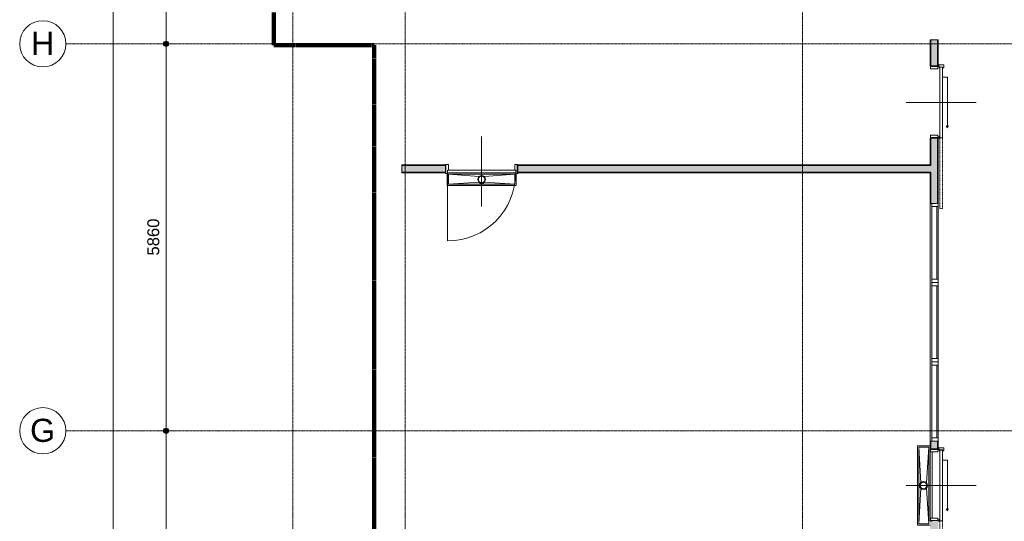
# Model space of a CAD drawing. Header units: millimetres. Extents: x 1158 to 166195, y -7952 to 113498.
# Tile 41 of 50: x 106831 to 121738, y 68900 to 76496. Entities that reach past the tile are written whole.
import ezdxf

# ---------------------------------------------------------------- set-up
doc = ezdxf.new("R2010")
doc.units = ezdxf.units.MM
for name, pattern in [('Afbreeklijn', [9, 5, -2, 0, -2]), ('ARC Dash', [4, 2, -2]), ('ARC Grid Line', [22.225, 12.7, -3.175, 3.175, -3.175])]:
    doc.linetypes.add(name, pattern=pattern)
for name, color, linetype, lineweight in [('A--L$01A__Algemeen', 7, 'Continuous', 9), ('A--L$07A__Stramien', 1, 'Continuous', 13), ('A--L22__Binnenwanden', 2, 'Continuous', 9), ('A--L3__Afbouw', 2, 'Continuous', 9), ('A--L74__VasteSanitaireVoorz', 1, 'Continuous', 9), ('A--LD30__DetailPenMiddel', 3, 'Continuous', 9), ('A--M$01A__Algemeen', 1, 'Continuous', 13), ('A--M$01A__Algemeen-100', 1, 'Continuous', 13), ('A--T$01A__Algemeen', 1, 'Continuous', 9), ('A--T$07A__Stramien', 1, 'Continuous', 13)]:
    doc.layers.add(name, color=color, linetype=linetype, lineweight=lineweight)
doc.styles.add('Arial', font='arial.ttf', dxfattribs={"height": 350})
doc.styles.add('Arial_2', font='arial.ttf', dxfattribs={"height": 180})
doc.dimstyles.new('00_ARC_dimension_1_8mm', dxfattribs={"dimscale": 304.8, "dimtxt": 183.646692, "dimasz": 1.049869, "dimexe": 0.426509, "dimexo": 0.0625, "dimgap": 0.164042, "dimtad": 1, "dimdec": 0, "dimzin": 0, "dimdsep": 46, "dimtxsty": 'Arial_2', "dimblk1": 'DOTSMALL', "dimblk2": 'DOTSMALL', "dimsah": 1, "dimcen": 0.09, "dimdle": 0.426509, "dimadec": 3, "dimazin": 0, "dimtfac": 1, "dimtdec": 4, "dimtix": 1, "dimtmove": 0, "dimatfit": 3, "dimfxl": 0.426509, "dimfxlon": 1, "dimtvp": 1, "dimtolj": 1, "dimtzin": 0, "dimarcsym": 2})

# ---------------------------------------------------------------- blocks, each defined once
blk = doc.blocks.new('32_WI_WB_fixed glass - Ontwerpraam-2667134-DO-Begane grond - Nieuwe situatie muren 8')
at = {"layer": 'A--L3__Afbouw'}
for p, q in [((-550, 63), (-600, 63)), ((-600, 63), (-600, -37)), ((550, 63), (-550, 63)), ((-550, 63), (-550, 42)), ((-550, -37), (-550, 63)), ((-550, 42), (550, 42)), ((550, 42), (550, 63)), ((550, 63), (550, -37)), ((600, 63), (550, 63)), ((600, -37), (600, 63)), ((-600, -37), (-550, -37)), ((-550, -37), (550, -37)), ((550, -37), (600, -37))]:
    blk.add_line(p, q, dxfattribs=at)
blk = doc.blocks.new('N_frame_border_rebate_single_brickmold_2sided - jamb_border-2542699-DO-Begane grond - Nieuwe situatie muren 8')
at = {"layer": 'A--L$01A__Algemeen', "lineweight": 15}
for p, q in [((0, 0), (-33, 0)), ((-33, 0), (-33, -52)), ((0, -15), (0, 0)), ((-33, -52), (-50, -52)), ((-50, -52), (-50, -140)), ((-50, -140), (0, -140)), ((-10, -125), (-10, -15)), ((-10, -15), (0, -15)), ((0, -125), (-10, -125)), ((0, -140), (0, -125))]:
    blk.add_line(p, q, dxfattribs=at)
blk = doc.blocks.new('N_frame_border_rebate_single_brickmold_2sided - jamb_border-2542700-DO-Begane grond - Nieuwe situatie muren 8')
at = {"layer": 'A--L$01A__Algemeen', "lineweight": 15}
for p, q in [((0, 140), (-50, 140)), ((-50, 140), (-50, 52)), ((-50, 52), (-33, 52)), ((-33, 52), (-33, 0)), ((-33, 0), (0, 0)), ((-10, 15), (-10, 125)), ((-10, 125), (0, 125)), ((0, 15), (-10, 15)), ((0, 125), (0, 140)), ((0, 0), (0, 15))]:
    blk.add_line(p, q, dxfattribs=at)
blk = doc.blocks.new('N_door_leaf_single_generic - N_door_leaf_single_generic-2639612-DO-Begane grond - Nieuwe situatie muren 8')
at = {"layer": 'A--L3__Afbouw', "lineweight": 15}
for p, q in [((-515, 40), (-515, 0)), ((515, 40), (-515, 40)), ((-515, 0), (515, 0)), ((515, 0), (515, 40))]:
    blk.add_line(p, q, dxfattribs=at)
blk = doc.blocks.new('N_operation - N_operation-2542180-DO-Begane grond - Nieuwe situatie muren 8')
at = {"layer": 'A--L$01A__Algemeen'}
blk.add_line((515, 20), (515, 1050), dxfattribs=at)
blk.add_arc((515, 20), 1030, 90, 180, dxfattribs=at)
blk = doc.blocks.new('N_frame_border_rebate_single_brickmold_2sided - jamb_border-2661367-DO-Begane grond - Nieuwe situatie muren 8')
at = {"layer": 'A--L$01A__Algemeen', "lineweight": 15}
for p, q in [((0, 0), (-35, 0)), ((-35, 0), (-35, -28)), ((0, -15), (0, 0)), ((-35, -28), (-50, -28)), ((-50, -28), (-50, -130)), ((-50, -130), (0, -130)), ((-10, -115), (-10, -15)), ((-10, -15), (0, -15)), ((0, -115), (-10, -115)), ((0, -130), (0, -115))]:
    blk.add_line(p, q, dxfattribs=at)
blk = doc.blocks.new('N_frame_border_rebate_single_brickmold_2sided - jamb_border-2661368-DO-Begane grond - Nieuwe situatie muren 8')
at = {"layer": 'A--L$01A__Algemeen', "lineweight": 15}
for p, q in [((0, 130), (-50, 130)), ((-50, 130), (-50, 28)), ((-50, 28), (-35, 28)), ((-35, 28), (-35, 0)), ((-35, 0), (0, 0)), ((-10, 15), (-10, 115)), ((-10, 115), (0, 115)), ((0, 15), (-10, 15)), ((0, 115), (0, 130)), ((0, 0), (0, 15))]:
    blk.add_line(p, q, dxfattribs=at)
blk = doc.blocks.new('N_door_leaf_single_generic - N_door_leaf_single_generic-2661369-DO-Begane grond - Nieuwe situatie muren 8')
at = {"layer": 'A--L3__Afbouw', "lineweight": 15}
for p, q in [((-535, 40), (-535, 0)), ((535, 40), (-535, 40)), ((-535, 0), (535, 0)), ((535, 0), (535, 40))]:
    blk.add_line(p, q, dxfattribs=at)
blk = doc.blocks.new('N_operation - N_operation-2661379-DO-Begane grond - Nieuwe situatie muren 8')
at = {"layer": 'A--L$01A__Algemeen'}
for p, q in [((-385, 95), (385, 95)), ((-385, 20), (-385, 95)), ((385, 95), (355, 112)), ((385, 95), (355, 77))]:
    blk.add_line(p, q, dxfattribs=at)
at = {"layer": 'A--L$01A__Algemeen', "linetype": 'ARC Dash'}
for p, q in [((535, 20), (1605, 20)), ((1605, 20), (1605, -20)), ((1605, -20), (535, -20))]:
    blk.add_line(p, q, dxfattribs=at)
blk = doc.blocks.new('N_frame_border_sliding_door - jamb_border-2661388-DO-Begane grond - Nieuwe situatie muren 8')
at = {"layer": 'A--L$01A__Algemeen', "lineweight": 15}
for p, q in [((0, 0), (-11, 0)), ((-11, 0), (-11, -15)), ((0, -83), (0, 0)), ((-11, -15), (-46, -15)), ((-46, -15), (-46, -17.5)), ((-46, -17.5), (-31, -17.5)), ((-31, -67.5), (-46, -67.5)), ((-46, -67.5), (-46, -83)), ((-46, -83), (0, -83)), ((-31, -17.5), (-31, -67.5))]:
    blk.add_line(p, q, dxfattribs=at)
blk = doc.blocks.new('52_PF_FB_ARC_Gutter1 - 1000x150_plaatrooster-V58-DO-Begane grond - Nieuwe situatie muren 8')
at = {"layer": 'A--L$01A__Algemeen'}
for p, q in [((-42, 45), (-500, 75)), ((-500, -75), (-500, 75)), ((-500, 75), (500, 75)), ((42, 45), (500, 75)), ((500, 75), (500, -75)), ((-500, -75), (-42, -40)), ((500, -75), (-500, -75)), ((500, -75), (42, -40))]:
    blk.add_line(p, q, dxfattribs=at)
for radius in [60, 50]:
    blk.add_circle((0, 3), radius, dxfattribs=at)
at = {"layer": 'A--L74__VasteSanitaireVoorz'}
for p, q in [((520, 95), (-520, 95)), ((-520, 95), (-520, -85)), ((500, 75), (-500, 75)), ((-500, 75), (-500, -75)), ((-500, 75), (500, 75)), ((-500, -75), (-500, 75)), ((500, -75), (500, 75)), ((500, 75), (500, -75)), ((520, -85), (520, 95)), ((-500, -75), (500, -75)), ((500, -75), (-500, -75))]:
    blk.add_line(p, q, dxfattribs=at)
for radius, start, end in [(60, 0, 180), (60, 180, 360), (50, 0, 180), (50, 45, 180), (50, 180, 360), (50, 180, 360), (50, 0, 30)]:
    blk.add_arc((0, 3), radius, start, end, dxfattribs=at)
blk = doc.blocks.new('52_PF_FB_ARC_Gutter_Maatmerk - Maatwerk_ROOSTERTYPE_w_190-2567025-DO-Begane grond - Nieuwe situatie muren 8')
at = {"layer": 'A--L$01A__Algemeen'}
for p, q in [((-42, 45), (-580, 75)), ((-580, -75), (-580, 75)), ((-580, 75), (580, 75)), ((42, 45), (580, 75)), ((580, 75), (580, -75)), ((-580, -75), (-42, -40)), ((580, -75), (-580, -75)), ((580, -75), (42, -40))]:
    blk.add_line(p, q, dxfattribs=at)
for radius in [60, 50]:
    blk.add_circle((0, 3), radius, dxfattribs=at)
at = {"layer": 'A--L74__VasteSanitaireVoorz'}
for p, q in [((600, 95), (-600, 95)), ((-600, 95), (-600, -95)), ((580, 75), (-580, 75)), ((-580, 75), (-580, -75)), ((-580, 75), (580, 75)), ((-580, -75), (-580, 75)), ((580, -75), (580, 75)), ((580, 75), (580, -75)), ((600, -95), (600, 95)), ((-580, -75), (580, -75)), ((580, -75), (-580, -75)), ((-543, -95), (557, -95))]:
    blk.add_line(p, q, dxfattribs=at)
for radius, start, end in [(60, 0, 180), (60, 180, 360), (50, 0, 180), (50, 45, 180), (50, 180, 360), (50, 180, 300), (50, 315, 360), (50, 0, 30)]:
    blk.add_arc((0, 3), radius, start, end, dxfattribs=at)
blk = doc.blocks.new('Grid - 3_5mm-18301-DO-Begane grond - Nieuwe situatie muren 8')
at = {"layer": 'A--T$07A__Stramien'}
blk.add_circle((0, 0), 3.5, dxfattribs=at)
blk = doc.blocks.new('DIMBLOCK6-DO-Begane grond - Nieuwe situatie muren 8')
at = {"layer": 'A--M$01A__Algemeen-100'}
h = blk.add_hatch(color=256, dxfattribs=at)
edge = h.paths.add_edge_path()
edge.add_arc((109047, 70271), 40, 0, 360)
h = blk.add_hatch(color=256, dxfattribs=at)
edge = h.paths.add_edge_path()
edge.add_arc((109047, 64591), 40, 0, 360)
for p, q in [((109047, 70271), (108917, 70271)), ((109047, 64591), (109047, 70271)), ((109047, 70271), (109177, 70271)), ((109047, 64591), (108917, 64591)), ((109047, 64591), (109177, 64591))]:
    blk.add_line(p, q, dxfattribs=at)
for centre in [(109047, 70271), (109047, 64591)]:
    blk.add_circle(centre, 40, dxfattribs=at)
at = {"layer": 'A--M$01A__Algemeen-100', "color": 0, "insert": (108763, 67155), "char_height": 180, "width": 664.52, "attachment_point": 1, "rotation": 90, "line_spacing_factor": 0.941778, "style": 'Arial_2'}
blk.add_mtext('5680', dxfattribs=at)
blk = doc.blocks.new('_DotSmall')
at = {"color": 0, "linetype": 'ByBlock', "const_width": 0.5}
blk.add_lwpolyline([(-0.0625, 0, 1), (0.0625, 0, 1)], format="xyb", close=True, dxfattribs=at)
blk = doc.blocks.new('DIMBLOCK7-DO-Begane grond - Nieuwe situatie muren 8')
at = {"layer": 'A--M$01A__Algemeen-100'}
h = blk.add_hatch(color=256, dxfattribs=at)
edge = h.paths.add_edge_path()
edge.add_arc((109047, 76131), 40, 0, 360)
h = blk.add_hatch(color=256, dxfattribs=at)
edge = h.paths.add_edge_path()
edge.add_arc((109047, 70271), 40, 0, 360)
for p, q in [((109047, 76131), (108917, 76131)), ((109047, 70271), (109047, 76131)), ((109047, 76131), (109177, 76131)), ((109047, 70271), (108917, 70271)), ((109047, 70271), (109177, 70271))]:
    blk.add_line(p, q, dxfattribs=at)
for centre in [(109047, 76131), (109047, 70271)]:
    blk.add_circle(centre, 40, dxfattribs=at)
at = {"layer": 'A--M$01A__Algemeen-100', "color": 0, "insert": (108763, 72925), "char_height": 180, "width": 664.52, "attachment_point": 1, "rotation": 90, "line_spacing_factor": 0.941778, "style": 'Arial_2'}
blk.add_mtext('5860', dxfattribs=at)
blk = doc.blocks.new('DIMBLOCK8-DO-Begane grond - Nieuwe situatie muren 8')
at = {"layer": 'A--M$01A__Algemeen-100'}
h = blk.add_hatch(color=256, dxfattribs=at)
edge = h.paths.add_edge_path()
edge.add_arc((109047, 81851), 40, 0, 360)
h = blk.add_hatch(color=256, dxfattribs=at)
edge = h.paths.add_edge_path()
edge.add_arc((109047, 76131), 40, 0, 360)
for p, q in [((109047, 81851), (108917, 81851)), ((109047, 76131), (109047, 81981)), ((109047, 81851), (109177, 81851)), ((109047, 76131), (108917, 76131)), ((109047, 76131), (109177, 76131))]:
    blk.add_line(p, q, dxfattribs=at)
for centre in [(109047, 81851), (109047, 76131)]:
    blk.add_circle(centre, 40, dxfattribs=at)
at = {"layer": 'A--M$01A__Algemeen-100', "color": 0, "insert": (108763, 78715), "char_height": 180, "width": 664.52, "attachment_point": 1, "rotation": 90, "line_spacing_factor": 0.941778, "style": 'Arial_2'}
blk.add_mtext('5720', dxfattribs=at)
blk = doc.blocks.new('DIMBLOCK9-DO-Begane grond - Nieuwe situatie muren 8')
at = {"layer": 'A--M$01A__Algemeen-100'}
h = blk.add_hatch(color=256, dxfattribs=at)
edge = h.paths.add_edge_path()
edge.add_arc((108247, 81851), 40, 0, 360)
h = blk.add_hatch(color=256, dxfattribs=at)
edge = h.paths.add_edge_path()
edge.add_arc((108247, 44060), 40, 0, 360)
for p, q in [((108247, 81851), (108117, 81851)), ((108247, 43930), (108247, 81981)), ((108247, 81851), (108377, 81851)), ((108247, 44060), (108117, 44060)), ((108247, 44060), (108377, 44060))]:
    blk.add_line(p, q, dxfattribs=at)
for centre in [(108247, 81851), (108247, 44060)]:
    blk.add_circle(centre, 40, dxfattribs=at)
at = {"layer": 'A--M$01A__Algemeen-100', "color": 0, "insert": (107963, 62610), "char_height": 180, "width": 830.65, "attachment_point": 1, "rotation": 90, "line_spacing_factor": 0.941778, "style": 'Arial_2'}
blk.add_mtext('37791', dxfattribs=at)

msp = doc.modelspace()

# ---------------------------------------------------------------- hatches: boundary and pattern name
at = {"layer": 'A--L22__Binnenwanden'}
h = msp.add_hatch(color=190, dxfattribs=at)
h.paths.add_polyline_path([(120613.2, 67618.4), (120625.7, 67618.4), (120625.7, 68899.9), (120613.2, 68899.9), (120613.2, 68007.6)])
h.paths.add_polyline_path([(120625.7, 69999.9), (120625.7, 70114.9), (120613.2, 70114.9), (120613.2, 69999.9)])
h.paths.add_polyline_path([(120613.2, 73714.9), (120625.7, 73714.9), (120625.7, 74175.9), (120613.2, 74175.9)])
h.paths.add_polyline_path([(120625.7, 74288.4), (120625.7, 74699.9), (120613.2, 74699.9), (120613.2, 74300.9)])
h.paths.add_polyline_path([(120625.7, 75799.9), (120625.7, 76191.4), (120613.2, 76191.4), (120613.2, 75799.9)])
h = msp.add_hatch(color=200, dxfattribs=at)
h.paths.add_polyline_path([(120725.7, 67618.4), (120725.7, 68899.9), (120625.7, 68899.9), (120625.7, 67618.4), (120650.7, 67618.4)])
h.paths.add_polyline_path([(120625.7, 69999.9), (120725.7, 69999.9), (120725.7, 70114.9), (120625.7, 70114.9)])
h.paths.add_polyline_path([(120625.7, 73714.9), (120725.7, 73714.9), (120725.7, 74699.9), (120625.7, 74699.9), (120625.7, 73721.2)])
h.paths.add_polyline_path([(120725.7, 75799.9), (120725.7, 76191.4), (120625.7, 76191.4), (120625.7, 75799.9)])
h = msp.add_hatch(color=200, dxfattribs=at)
h.paths.add_polyline_path([(120738.2, 67618.4), (120738.2, 68899.9), (120725.7, 68899.9), (120725.7, 67618.4)])
h.paths.add_polyline_path([(120725.7, 69999.9), (120738.2, 69999.9), (120738.2, 70114.9), (120725.7, 70114.9)])
h.paths.add_polyline_path([(120725.7, 73714.9), (120738.2, 73714.9), (120738.2, 74699.9), (120725.7, 74699.9), (120725.7, 74175.9)])
h.paths.add_polyline_path([(120725.7, 75799.9), (120738.2, 75799.9), (120738.2, 76191.4), (120725.7, 76191.4)])
h = msp.add_hatch(color=190, dxfattribs=at)
h.paths.add_polyline_path([(112616.2, 74288.4), (113275.2, 74288.4), (113275.2, 74300.9), (112616.2, 74300.9)])
h.paths.add_polyline_path([(120613.2, 74288.4), (120613.2, 74300.9), (114375.2, 74300.9), (114375.2, 74288.4), (117627.5, 74288.4)])
h = msp.add_hatch(color=200, dxfattribs=at)
h.paths.add_polyline_path([(112616.2, 74188.4), (113275.2, 74188.4), (113275.2, 74288.4), (112616.2, 74288.4)])
h.paths.add_polyline_path([(117627.5, 74188.4), (120625.7, 74188.4), (120625.7, 74288.4), (114375.2, 74288.4), (114375.2, 74188.4)])
h = msp.add_hatch(color=200, dxfattribs=at)
h.paths.add_polyline_path([(117627.5, 74175.9), (120613.2, 74175.9), (120613.2, 74188.4), (114375.2, 74188.4), (114375.2, 74175.9)])
h.paths.add_polyline_path([(112616.2, 74175.9), (113275.2, 74175.9), (113275.2, 74188.4), (112616.2, 74188.4)])

# ---------------------------------------------------------------- linework, layer by layer
at = {"layer": 'A--L$07A__Stramien', "linetype": 'ARC Grid Line'}
for p, q in [((110968.2, 95686.5), (110968.2, 39742)), ((112666.2, 95686.5), (112666.2, 39742)), ((118681.2, 95686.5), (118681.2, 39742)), ((152686.9, 76131.4), (107530.8, 76131.4)), ((152686.9, 70271.4), (107530.8, 70271.4))]:
    msp.add_line(p, q, dxfattribs=at)
at = {"layer": 'A--L22__Binnenwanden', "color": 200, "lineweight": 15}
for p, q in [((120613.2, 76191.4), (120613.2, 75799.9)), ((120738.2, 76191.4), (120613.2, 76191.4)), ((120625.7, 75799.9), (120625.7, 76191.4)), ((120725.7, 75799.9), (120725.7, 76191.4)), ((120738.2, 75799.9), (120738.2, 76191.4)), ((120613.2, 75799.9), (120738.2, 75799.9)), ((120613.2, 74699.9), (120613.2, 74300.9)), ((120738.2, 74699.9), (120613.2, 74699.9)), ((120625.7, 74288.4), (120625.7, 74699.9)), ((120725.7, 73714.9), (120725.7, 74699.9)), ((120738.2, 73714.9), (120738.2, 74699.9)), ((113275.2, 74300.9), (112616.2, 74300.9)), ((112616.2, 74300.9), (112616.2, 74175.9)), ((112616.2, 74288.4), (113275.2, 74288.4)), ((113275.2, 74175.9), (113275.2, 74300.9)), ((120613.2, 74300.9), (114375.2, 74300.9)), ((114375.2, 74300.9), (114375.2, 74175.9)), ((114375.2, 74288.4), (120625.7, 74288.4)), ((112616.2, 74188.4), (113275.2, 74188.4)), ((112616.2, 74175.9), (113275.2, 74175.9)), ((114375.2, 74188.4), (120625.7, 74188.4)), ((114375.2, 74175.9), (120625.7, 74175.9)), ((120613.2, 74175.9), (120613.2, 73714.9)), ((120625.7, 74188.4), (120625.7, 73714.9)), ((120613.2, 73714.9), (120638.2, 73714.9)), ((120613.2, 70114.9), (120613.2, 69999.9)), ((120638.2, 70114.9), (120613.2, 70114.9)), ((120625.7, 69999.9), (120625.7, 70114.9)), ((120725.7, 69999.9), (120725.7, 70114.9)), ((120738.2, 69999.9), (120738.2, 70114.9)), ((120613.2, 69999.9), (120738.2, 69999.9))]:
    msp.add_line(p, q, dxfattribs=at)
at = {"layer": 'A--L22__Binnenwanden'}
msp.add_line((120613.2, 70114.9), (120613.2, 73714.9), dxfattribs=at)
at = {"layer": 'A--LD30__DetailPenMiddel', "linetype": 'Afbreeklijn', "lineweight": 100}
for p, q in [((110678.2, 76111.4), (110678.2, 86149.6)), ((112196.2, 76111.4), (110678.2, 76111.4)), ((112196.2, 76111.4), (112196.2, 58971.4))]:
    msp.add_line(p, q, dxfattribs=at)
at = {"layer": 'A--LD30__DetailPenMiddel'}
for p, q in [((120648.2, 69999.9), (120648.2, 69989.9)), ((120648.2, 69949.9), (120648.2, 68949.9)), ((120648.2, 68909.9), (120648.2, 68899.9))]:
    msp.add_line(p, q, dxfattribs=at)
at = {"layer": 'A--T$01A__Algemeen', "lineweight": 13}
for p, q in [((120250.7, 75242.9), (121310.7, 75242.9)), ((113825.2, 74725.9), (113825.2, 73665.9)), ((120250.7, 69442.9), (121310.7, 69442.9))]:
    msp.add_line(p, q, dxfattribs=at)

# ---------------------------------------------------------------- block references
at = {"layer": 'A--L$01A__Algemeen'}
for name, p, rotation in [('N_frame_border_rebate_single_brickmold_2sided - jamb_border-2661368-DO-Begane grond - Nieuwe situatie muren 8', (120753.2, 75799.9), 89.99999999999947), ('N_frame_border_sliding_door - jamb_border-2661388-DO-Begane grond - Nieuwe situatie muren 8', (120738.2, 75810.9), 89.99999999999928), ('N_frame_border_rebate_single_brickmold_2sided - jamb_border-2661367-DO-Begane grond - Nieuwe situatie muren 8', (120753.2, 74699.9), 269.9999999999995), ('N_frame_border_rebate_single_brickmold_2sided - jamb_border-2542699-DO-Begane grond - Nieuwe situatie muren 8', (113275.2, 74165.9), 180), ('N_operation - N_operation-2542180-DO-Begane grond - Nieuwe situatie muren 8', (113825.2, 74195.9), 180), ('N_frame_border_rebate_single_brickmold_2sided - jamb_border-2661368-DO-Begane grond - Nieuwe situatie muren 8', (120753.2, 69999.9), 89.99999999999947), ('N_frame_border_sliding_door - jamb_border-2661388-DO-Begane grond - Nieuwe situatie muren 8', (120738.2, 70010.9), 89.99999999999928), ('N_frame_border_rebate_single_brickmold_2sided - jamb_border-2661367-DO-Begane grond - Nieuwe situatie muren 8', (120753.2, 68899.9), 269.9999999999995)]:
    msp.add_blockref(name, p, dxfattribs=dict(at, rotation=rotation))
at = {"layer": 'A--L$01A__Algemeen', "linetype": 'ARC Dash', "rotation": 269.9999999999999}
for p in [(120780.7, 75242.9), (120780.7, 69442.9)]:
    msp.add_blockref('N_operation - N_operation-2661379-DO-Begane grond - Nieuwe situatie muren 8', p, dxfattribs=at)
at = {"layer": 'A--L$01A__Algemeen'}
msp.add_blockref('N_frame_border_rebate_single_brickmold_2sided - jamb_border-2542700-DO-Begane grond - Nieuwe situatie muren 8', (114375.2, 74165.9), dxfattribs=at)
at = {"layer": 'A--L3__Afbouw'}
for name, p, rotation in [('N_door_leaf_single_generic - N_door_leaf_single_generic-2661369-DO-Begane grond - Nieuwe situatie muren 8', (120760.7, 75242.9), 269.9999999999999), ('N_door_leaf_single_generic - N_door_leaf_single_generic-2639612-DO-Begane grond - Nieuwe situatie muren 8', (113825.2, 74215.9), 180), ('32_WI_WB_fixed glass - Ontwerpraam-2667134-DO-Begane grond - Nieuwe situatie muren 8', (120675.7, 73114.9), 269.9999999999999), ('32_WI_WB_fixed glass - Ontwerpraam-2667134-DO-Begane grond - Nieuwe situatie muren 8', (120675.7, 71914.9), 269.9999999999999), ('32_WI_WB_fixed glass - Ontwerpraam-2667134-DO-Begane grond - Nieuwe situatie muren 8', (120675.7, 70714.9), 269.9999999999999), ('N_door_leaf_single_generic - N_door_leaf_single_generic-2661369-DO-Begane grond - Nieuwe situatie muren 8', (120760.7, 69442.9), 269.9999999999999)]:
    msp.add_blockref(name, p, dxfattribs=dict(at, rotation=rotation))
at = {"layer": 'A--L74__VasteSanitaireVoorz'}
for name, p, rotation in [('52_PF_FB_ARC_Gutter1 - 1000x150_plaatrooster-V58-DO-Begane grond - Nieuwe situatie muren 8', (113825.2, 74080.9), 180), ('52_PF_FB_ARC_Gutter_Maatmerk - Maatwerk_ROOSTERTYPE_w_190-2567025-DO-Begane grond - Nieuwe situatie muren 8', (120518.2, 69442.9), 89.9999999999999)]:
    msp.add_blockref(name, p, dxfattribs=dict(at, rotation=rotation))
at = {"layer": 'A--T$07A__Stramien', "xscale": 99.99999999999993, "yscale": 99.99999999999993, "zscale": 99.99999999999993, "rotation": 89.99999999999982}
for p in [(107180.8, 76131.4), (107180.8, 70271.4)]:
    msp.add_blockref('Grid - 3_5mm-18301-DO-Begane grond - Nieuwe situatie muren 8', p, dxfattribs=at)

# ---------------------------------------------------------------- texts
at = {"layer": 'A--T$07A__Stramien', "char_height": 350, "attachment_point": 1, "style": 'Arial'}
for s, insert, width in [('H', (107001.4, 76312.6), 432.911), ('G', (106988.4, 70452.6), 464.979)]:
    msp.add_mtext(s, dxfattribs=dict(at, insert=insert, width=width))

# ---------------------------------------------------------------- dimensions: what is measured, and where the dimension line sits
at = {"layer": 'A--M$01A__Algemeen'}
for base, p1, p2, override, picture, middle in [((108246.9, 81851.4), (108116.9, 44060.4), (108116.9, 81851.4), {"dimpost": '<>', "dimfxl": 37791}, 'DIMBLOCK9-DO-Begane grond - Nieuwe situatie muren 8', (108105, 62955.9)), ((109046.9, 81851.4), (108916.9, 76131.4), (108916.9, 81851.4), {"dimpost": '<>', "dimfxl": 5720}, 'DIMBLOCK8-DO-Begane grond - Nieuwe situatie muren 8', (108905, 78991.4)), ((109046.9, 76131.4), (108916.9, 70271.4), (108916.9, 76131.4), {"dimpost": '<>', "dimfxl": 5860}, 'DIMBLOCK7-DO-Begane grond - Nieuwe situatie muren 8', (108905, 73201.4)), ((109046.9, 70271.4), (108916.9, 64591.4), (108916.9, 70271.4), {"dimpost": '<>', "dimfxl": 5680}, 'DIMBLOCK6-DO-Begane grond - Nieuwe situatie muren 8', (108905, 67431.4))]:
    dim = msp.add_linear_dim(base=base, p1=p1, p2=p2, angle=90, dimstyle='00_ARC_dimension_1_8mm', override=override, dxfattribs=at)
    dim.commit()
    dim.dimension.update_dxf_attribs({"geometry": picture, "text_midpoint": middle})

doc.saveas('drawing.dxf')
